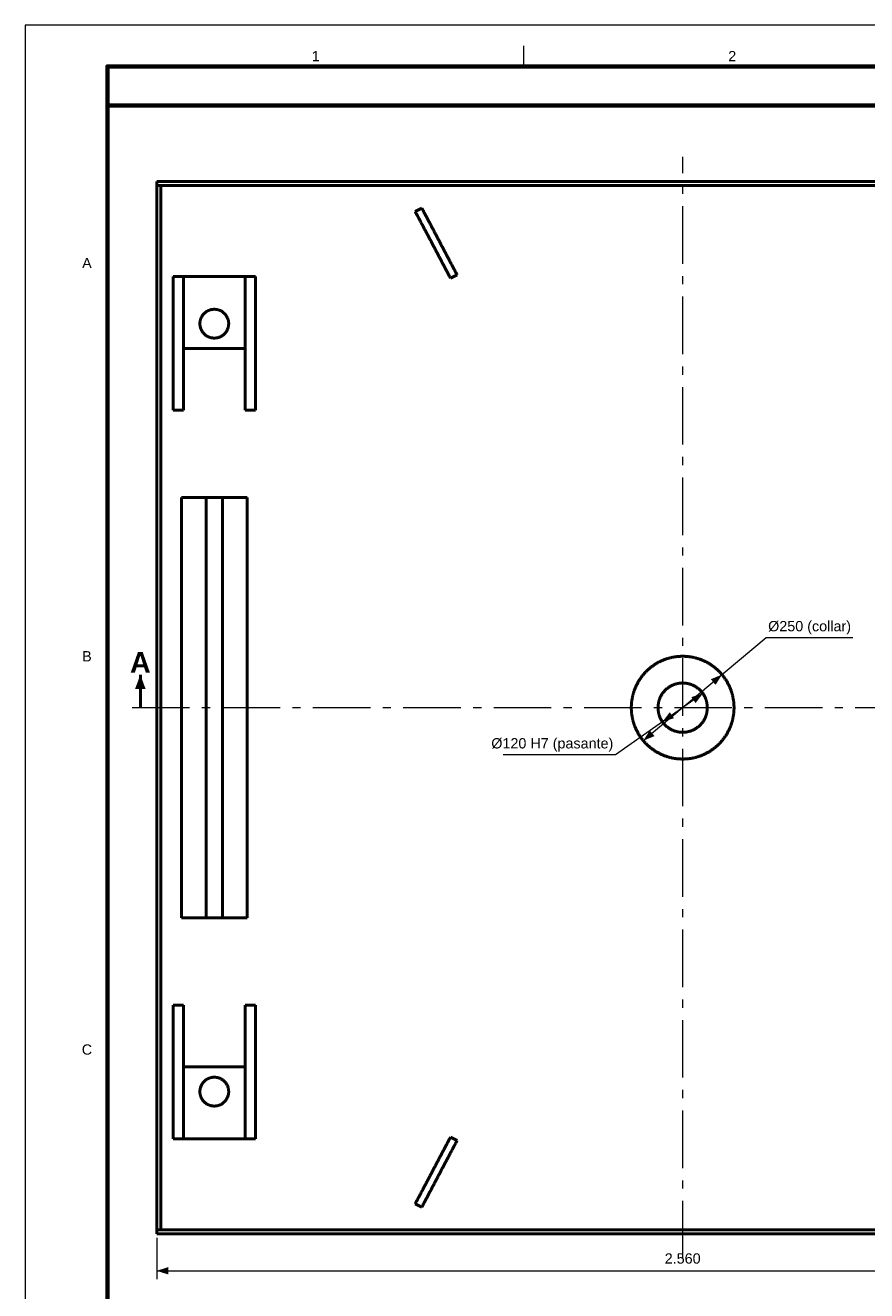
# Model space of a CAD drawing. Header units: millimetres. Extents: x 0 to 841, y 0 to 594.
# Tile 2 of 6: x 0 to 205, y 286 to 594. Entities that reach past the tile are written whole.
import ezdxf
from ezdxf.enums import TextEntityAlignment as Align

# ---------------------------------------------------------------- set-up
doc = ezdxf.new("R2010")
doc.units = ezdxf.units.MM
doc.linetypes.add('EJE', pattern=[22, 14, -3, 2, -3])
for name, color, linetype, lineweight in [('COTA', 7, 'CONTINUOUS', 18), ('EJE', 7, 'EJE', 18), ('FINA', 7, 'CONTINUOUS', 18), ('MARCO', 7, 'CONTINUOUS', 70), ('TXT', 7, 'CONTINUOUS', 25), ('VIS', 7, 'CONTINUOUS', 50)]:
    doc.layers.add(name, color=color, linetype=linetype, lineweight=lineweight)
doc.styles.add('STD', font='LiberationSans-Regular.ttf')
doc.styles.add('STDB', font='LiberationSans-Bold.ttf')

msp = doc.modelspace()

# ---------------------------------------------------------------- linework, layer by layer
at = {"layer": 'COTA'}
for p, q in [((150.42, 419.97), (180.3, 445.03)), ((180.3, 445.03), (201.45, 445.03)), ((164.91, 431.44), (143.62, 416.53)), ((143.62, 416.53), (116.27, 416.53)), ((32, 299), (32, 289)), ((32, 291), (288, 291))]:
    msp.add_line(p, q, dxfattribs=at)
for points in [[(28, 436), (26.7, 432.5), (29.3, 432.5)], [(169.58, 436.03), (166.85, 434.92), (168.01, 433.55)], [(164.91, 431.44), (162.11, 430.57), (163.14, 429.1)], [(155.09, 424.56), (157.89, 425.43), (156.86, 426.9)], [(150.42, 419.97), (153.15, 421.08), (151.99, 422.45)], [(32, 291), (34.8, 290.1), (34.8, 291.9)]]:
    msp.add_solid(points, dxfattribs=at)
at = {"layer": 'EJE'}
for p, q in [((160, 294), (160, 562)), ((26, 428), (294, 428))]:
    msp.add_line(p, q, dxfattribs=at)
at = {"layer": 'FINA'}
msp.add_line((121.38, 584), (121.38, 589), dxfattribs=at)
msp.add_lwpolyline([(0, 0), (841, 0), (841, 594), (0, 594)], close=True, dxfattribs=at)
at = {"layer": 'MARCO'}
for points in [[(20, 10), (831, 10), (831, 584), (20, 584)], [(20, 574.5), (831, 574.5), (831, 584), (20, 584)]]:
    msp.add_lwpolyline(points, close=True, dxfattribs=at)
at = {"layer": 'VIS'}
msp.add_line((28, 428), (28, 436), dxfattribs=at)
for points in [[(32, 555), (32, 556)], [(32, 556), (288, 556)], [(32, 555), (288, 555)], [(32, 301), (32, 555)], [(32, 555), (33, 555)], [(33, 301), (33, 555)], [(94.89, 548.7), (96.48, 549.55)], [(94.89, 548.7), (94.95, 548.6), (95, 548.49), (95.06, 548.38), (95.12, 548.28), (95.17, 548.17), (95.23, 548.07), (95.29, 547.96), (95.34, 547.85), (95.4, 547.75), (95.45, 547.64), (95.51, 547.54), (95.57, 547.43), (95.62, 547.32), (95.68, 547.22), (95.74, 547.11), (95.79, 547), (95.85, 546.9), (95.91, 546.79), (95.96, 546.69), (96.02, 546.58), (96.07, 546.47), (96.13, 546.37), (96.19, 546.26), (96.24, 546.15), (96.3, 546.05), (96.36, 545.94), (96.41, 545.84), (96.47, 545.73), (96.53, 545.62), (96.58, 545.52), (96.64, 545.41), (96.7, 545.3), (96.75, 545.2), (96.81, 545.09), (96.86, 544.99), (96.92, 544.88), (96.98, 544.77), (97.03, 544.67), (97.09, 544.56), (97.15, 544.45), (97.2, 544.35), (97.26, 544.24), (97.32, 544.14), (97.37, 544.03), (97.43, 543.92), (97.48, 543.82), (97.54, 543.71), (97.6, 543.61), (97.65, 543.5), (97.71, 543.39), (97.77, 543.29), (97.82, 543.18), (97.88, 543.07), (97.94, 542.97), (97.99, 542.86), (98.05, 542.76), (98.11, 542.65), (98.16, 542.54), (98.22, 542.44), (98.27, 542.33), (98.33, 542.22), (98.39, 542.12), (98.44, 542.01), (98.5, 541.91), (98.56, 541.8), (98.61, 541.69), (98.67, 541.59), (98.73, 541.48), (98.78, 541.37), (98.84, 541.27), (98.89, 541.16), (98.95, 541.06), (99.01, 540.95), (99.06, 540.84), (99.12, 540.74), (99.18, 540.63), (99.23, 540.52), (99.29, 540.42), (99.35, 540.31), (99.4, 540.21), (99.46, 540.1), (99.52, 539.99), (99.57, 539.89), (99.63, 539.78), (99.68, 539.68), (99.74, 539.57), (99.8, 539.46), (99.85, 539.36), (99.91, 539.25), (99.97, 539.14), (100.02, 539.04), (100.08, 538.93), (100.14, 538.83), (100.19, 538.72), (100.25, 538.61), (100.3, 538.51), (100.36, 538.4), (100.42, 538.29), (100.47, 538.19), (100.53, 538.08), (100.59, 537.98), (100.64, 537.87), (100.7, 537.76), (100.76, 537.66), (100.81, 537.55), (100.87, 537.44), (100.93, 537.34), (100.98, 537.23), (101.04, 537.13), (101.09, 537.02), (101.15, 536.91), (101.21, 536.81), (101.26, 536.7), (101.32, 536.59), (101.38, 536.49), (101.43, 536.38), (101.49, 536.28), (101.55, 536.17), (101.6, 536.06), (101.66, 535.96), (101.71, 535.85), (101.77, 535.75), (101.83, 535.64), (101.88, 535.53), (101.94, 535.43), (102, 535.32), (102.05, 535.21), (102.11, 535.11), (102.17, 535), (102.22, 534.9), (102.28, 534.79), (102.34, 534.68), (102.39, 534.58), (102.45, 534.47), (102.5, 534.36), (102.56, 534.26), (102.62, 534.15), (102.67, 534.05), (102.73, 533.94), (102.79, 533.83), (102.84, 533.73), (102.9, 533.62), (102.96, 533.51), (103.01, 533.41), (103.07, 533.3), (103.12, 533.2), (103.18, 533.09), (103.24, 532.98), (103.29, 532.88), (103.35, 532.77), (103.41, 532.66), (103.46, 532.56), (103.52, 532.45)], [(96.48, 549.55), (96.54, 549.44), (96.59, 549.34), (96.65, 549.23), (96.71, 549.12), (96.76, 549.02), (96.82, 548.91), (96.88, 548.8), (96.93, 548.7), (96.99, 548.59), (97.04, 548.49), (97.1, 548.38), (97.16, 548.27), (97.21, 548.17), (97.27, 548.06), (97.33, 547.95), (97.38, 547.85), (97.44, 547.74), (97.5, 547.64), (97.55, 547.53), (97.61, 547.42), (97.66, 547.32), (97.72, 547.21), (97.78, 547.1), (97.83, 547), (97.89, 546.89), (97.95, 546.79), (98, 546.68), (98.06, 546.57), (98.12, 546.47), (98.17, 546.36), (98.23, 546.25), (98.29, 546.15), (98.34, 546.04), (98.4, 545.94), (98.45, 545.83), (98.51, 545.72), (98.57, 545.62), (98.62, 545.51), (98.68, 545.41), (98.74, 545.3), (98.79, 545.19), (98.85, 545.09), (98.91, 544.98), (98.96, 544.87), (99.02, 544.77), (99.07, 544.66), (99.13, 544.56), (99.19, 544.45), (99.24, 544.34), (99.3, 544.24), (99.36, 544.13), (99.41, 544.02), (99.47, 543.92), (99.53, 543.81), (99.58, 543.71), (99.64, 543.6), (99.7, 543.49), (99.75, 543.39), (99.81, 543.28), (99.86, 543.17), (99.92, 543.07), (99.98, 542.96), (100.03, 542.86), (100.09, 542.75), (100.15, 542.64), (100.2, 542.54), (100.26, 542.43), (100.32, 542.32), (100.37, 542.22), (100.43, 542.11), (100.48, 542.01), (100.54, 541.9), (100.6, 541.79), (100.65, 541.69), (100.71, 541.58), (100.77, 541.48), (100.82, 541.37), (100.88, 541.26), (100.94, 541.16), (100.99, 541.05), (101.05, 540.94), (101.11, 540.84), (101.16, 540.73), (101.22, 540.63), (101.27, 540.52), (101.33, 540.41), (101.39, 540.31), (101.44, 540.2), (101.5, 540.09), (101.56, 539.99), (101.61, 539.88), (101.67, 539.78), (101.73, 539.67), (101.78, 539.56), (101.84, 539.46), (101.89, 539.35), (101.95, 539.24), (102.01, 539.14), (102.06, 539.03), (102.12, 538.93), (102.18, 538.82), (102.23, 538.71), (102.29, 538.61), (102.35, 538.5), (102.4, 538.39), (102.46, 538.29), (102.52, 538.18), (102.57, 538.08), (102.63, 537.97), (102.68, 537.86), (102.74, 537.76), (102.8, 537.65), (102.85, 537.55), (102.91, 537.44), (102.97, 537.33), (103.02, 537.23), (103.08, 537.12), (103.14, 537.01), (103.19, 536.91), (103.25, 536.8), (103.3, 536.7), (103.36, 536.59), (103.42, 536.48), (103.47, 536.38), (103.53, 536.27), (103.59, 536.16), (103.64, 536.06), (103.7, 535.95), (103.76, 535.85), (103.81, 535.74), (103.87, 535.63), (103.93, 535.53), (103.98, 535.42), (104.04, 535.31), (104.09, 535.21), (104.15, 535.1), (104.21, 535), (104.26, 534.89), (104.32, 534.78), (104.38, 534.68), (104.43, 534.57), (104.49, 534.46), (104.55, 534.36), (104.6, 534.25), (104.66, 534.15), (104.71, 534.04), (104.77, 533.93), (104.83, 533.83), (104.88, 533.72), (104.94, 533.62), (105, 533.51), (105.05, 533.4), (105.11, 533.3)], [(36, 532.91), (38.5, 532.91)], [(36, 532.91), (36, 500.41)], [(38.5, 532.91), (38.5, 500.41)], [(38.5, 532.91), (53.5, 532.91)], [(38.5, 532.91), (38.5, 515.41)], [(53.5, 532.91), (56, 532.91)], [(53.5, 532.91), (53.5, 500.41)], [(53.5, 532.91), (53.5, 515.41)], [(56, 532.91), (56, 500.41)], [(105.11, 533.3), (103.52, 532.45)], [(46, 517.91), (45.88, 517.91), (45.76, 517.92), (45.64, 517.93), (45.52, 517.95), (45.4, 517.96), (45.28, 517.99), (45.17, 518.01), (45.05, 518.04), (44.94, 518.08), (44.82, 518.12), (44.71, 518.16), (44.6, 518.21), (44.49, 518.26), (44.38, 518.31), (44.28, 518.37), (44.17, 518.43), (44.07, 518.49), (43.97, 518.56), (43.88, 518.63), (43.78, 518.71), (43.69, 518.78), (43.6, 518.86), (43.51, 518.95), (43.43, 519.04), (43.35, 519.12), (43.27, 519.22), (43.2, 519.31), (43.13, 519.41), (43.06, 519.51), (43, 519.61), (42.94, 519.71), (42.88, 519.82), (42.83, 519.93), (42.78, 520.04), (42.74, 520.15), (42.69, 520.26), (42.66, 520.38), (42.62, 520.49), (42.59, 520.61), (42.57, 520.73), (42.55, 520.84), (42.53, 520.96), (42.52, 521.08), (42.51, 521.2), (42.5, 521.32), (42.5, 521.44), (42.5, 521.56), (42.51, 521.68), (42.52, 521.8), (42.54, 521.92), (42.56, 522.04), (42.58, 522.16), (42.61, 522.27), (42.64, 522.39), (42.68, 522.51), (42.71, 522.62), (42.76, 522.73), (42.81, 522.84), (42.86, 522.95), (42.91, 523.06), (42.97, 523.16), (43.03, 523.27), (43.1, 523.37), (43.16, 523.47), (43.24, 523.56), (43.31, 523.65), (43.39, 523.75), (43.47, 523.83), (43.56, 523.92), (43.64, 524), (43.73, 524.08), (43.83, 524.16), (43.92, 524.23), (44.02, 524.3), (44.12, 524.37), (44.22, 524.43), (44.33, 524.49), (44.44, 524.54), (44.54, 524.6), (44.65, 524.64), (44.77, 524.69), (44.88, 524.73), (44.99, 524.76), (45.11, 524.8), (45.23, 524.83), (45.34, 524.85), (45.46, 524.87), (45.58, 524.89), (45.7, 524.9), (45.82, 524.91), (45.94, 524.91), (46.06, 524.91), (46.18, 524.91), (46.3, 524.9), (46.42, 524.89), (46.54, 524.87), (46.66, 524.85), (46.77, 524.83), (46.89, 524.8), (47.01, 524.76), (47.12, 524.73), (47.23, 524.69), (47.35, 524.64), (47.46, 524.6), (47.56, 524.54), (47.67, 524.49), (47.78, 524.43), (47.88, 524.37), (47.98, 524.3), (48.08, 524.23), (48.17, 524.16), (48.27, 524.08), (48.36, 524), (48.44, 523.92), (48.53, 523.83), (48.61, 523.75), (48.69, 523.65), (48.76, 523.56), (48.84, 523.47), (48.9, 523.37), (48.97, 523.27), (49.03, 523.16), (49.09, 523.06), (49.14, 522.95), (49.19, 522.84), (49.24, 522.73), (49.29, 522.62), (49.32, 522.51), (49.36, 522.39), (49.39, 522.27), (49.42, 522.16), (49.44, 522.04), (49.46, 521.92), (49.48, 521.8), (49.49, 521.68), (49.5, 521.56), (49.5, 521.44), (49.5, 521.32), (49.49, 521.2), (49.48, 521.08), (49.47, 520.96), (49.45, 520.84), (49.43, 520.73), (49.41, 520.61), (49.38, 520.49), (49.34, 520.38), (49.31, 520.26), (49.26, 520.15), (49.22, 520.04), (49.17, 519.93), (49.12, 519.82), (49.06, 519.71), (49, 519.61), (48.94, 519.51), (48.87, 519.41), (48.8, 519.31), (48.73, 519.22), (48.65, 519.12), (48.57, 519.04), (48.49, 518.95), (48.4, 518.86), (48.31, 518.78), (48.22, 518.71), (48.12, 518.63), (48.03, 518.56), (47.93, 518.49), (47.83, 518.43), (47.72, 518.37), (47.62, 518.31), (47.51, 518.26), (47.4, 518.21), (47.29, 518.16), (47.18, 518.12), (47.06, 518.08), (46.95, 518.04), (46.83, 518.01), (46.72, 517.99), (46.6, 517.96), (46.48, 517.95), (46.36, 517.93), (46.24, 517.92), (46.12, 517.91), (46, 517.91)], [(38.5, 515.41), (53.5, 515.41)], [(36, 500.41), (38.5, 500.41)], [(53.5, 500.41), (56, 500.41)], [(38, 376.84), (38, 479.16)], [(38, 479.16), (44, 479.16)], [(44, 376.84), (44, 479.16)], [(44, 479.16), (48, 479.16)], [(48, 479.16), (54, 479.16)], [(48, 376.84), (48, 479.16)], [(54, 376.84), (54, 479.16)], [(172.5, 428), (172.5, 428.16), (172.5, 428.31), (172.49, 428.47), (172.48, 428.63), (172.48, 428.78), (172.46, 428.94), (172.45, 429.1), (172.44, 429.25), (172.42, 429.41), (172.4, 429.57), (172.38, 429.72), (172.36, 429.88), (172.33, 430.03), (172.31, 430.19), (172.28, 430.34), (172.25, 430.5), (172.22, 430.65), (172.18, 430.8), (172.15, 430.96), (172.11, 431.11), (172.07, 431.26), (172.03, 431.41), (171.98, 431.56), (171.94, 431.71), (171.89, 431.86), (171.84, 432.01), (171.79, 432.16), (171.73, 432.31), (171.68, 432.46), (171.62, 432.6), (171.56, 432.75), (171.5, 432.89), (171.44, 433.04), (171.38, 433.18), (171.31, 433.32), (171.24, 433.46), (171.17, 433.6), (171.1, 433.74), (171.03, 433.88), (170.95, 434.02), (170.88, 434.16), (170.8, 434.3), (170.72, 434.43), (170.64, 434.56), (170.55, 434.7), (170.47, 434.83), (170.38, 434.96), (170.29, 435.09), (170.2, 435.22), (170.11, 435.35), (170.02, 435.47), (169.92, 435.6), (169.83, 435.72), (169.73, 435.85), (169.63, 435.97), (169.53, 436.09), (169.43, 436.21), (169.32, 436.33), (169.22, 436.44), (169.11, 436.56), (169, 436.67), (168.89, 436.78), (168.78, 436.89), (168.67, 437), (168.56, 437.11), (168.44, 437.22), (168.33, 437.32), (168.21, 437.43), (168.09, 437.53), (167.97, 437.63), (167.85, 437.73), (167.72, 437.83), (167.6, 437.92), (167.47, 438.02), (167.35, 438.11), (167.22, 438.2), (167.09, 438.29), (166.96, 438.38), (166.83, 438.47), (166.7, 438.55), (166.56, 438.64), (166.43, 438.72), (166.3, 438.8), (166.16, 438.88), (166.02, 438.95), (165.88, 439.03), (165.74, 439.1), (165.6, 439.17), (165.46, 439.24), (165.32, 439.31), (165.18, 439.38), (165.04, 439.44), (164.89, 439.5), (164.75, 439.56), (164.6, 439.62), (164.46, 439.68), (164.31, 439.73), (164.16, 439.79), (164.01, 439.84), (163.86, 439.89), (163.71, 439.94), (163.56, 439.98), (163.41, 440.03), (163.26, 440.07), (163.11, 440.11), (162.96, 440.15), (162.8, 440.18), (162.65, 440.22), (162.5, 440.25), (162.34, 440.28), (162.19, 440.31), (162.03, 440.33), (161.88, 440.36), (161.72, 440.38), (161.57, 440.4), (161.41, 440.42), (161.25, 440.44), (161.1, 440.45), (160.94, 440.46), (160.78, 440.48), (160.63, 440.48), (160.47, 440.49), (160.31, 440.5), (160.16, 440.5), (160, 440.5), (159.84, 440.5), (159.69, 440.5), (159.53, 440.49), (159.37, 440.48), (159.22, 440.48), (159.06, 440.46), (158.9, 440.45), (158.75, 440.44), (158.59, 440.42), (158.43, 440.4), (158.28, 440.38), (158.12, 440.36), (157.97, 440.33), (157.81, 440.31), (157.66, 440.28), (157.5, 440.25), (157.35, 440.22), (157.2, 440.18), (157.04, 440.15), (156.89, 440.11), (156.74, 440.07), (156.59, 440.03), (156.44, 439.98), (156.29, 439.94), (156.14, 439.89), (155.99, 439.84), (155.84, 439.79), (155.69, 439.73), (155.54, 439.68), (155.4, 439.62), (155.25, 439.56), (155.11, 439.5), (154.96, 439.44), (154.82, 439.38), (154.68, 439.31), (154.54, 439.24), (154.4, 439.17), (154.26, 439.1), (154.12, 439.03), (153.98, 438.95), (153.84, 438.88), (153.7, 438.8), (153.57, 438.72), (153.44, 438.64), (153.3, 438.55), (153.17, 438.47), (153.04, 438.38), (152.91, 438.29), (152.78, 438.2), (152.65, 438.11), (152.53, 438.02), (152.4, 437.92), (152.28, 437.83), (152.15, 437.73), (152.03, 437.63), (151.91, 437.53), (151.79, 437.43), (151.67, 437.32), (151.56, 437.22), (151.44, 437.11), (151.33, 437), (151.22, 436.89), (151.11, 436.78), (151, 436.67), (150.89, 436.56), (150.78, 436.44), (150.68, 436.33), (150.57, 436.21), (150.47, 436.09), (150.37, 435.97), (150.27, 435.85), (150.17, 435.72), (150.08, 435.6), (149.98, 435.47), (149.89, 435.35), (149.8, 435.22), (149.71, 435.09), (149.62, 434.96), (149.53, 434.83), (149.45, 434.7), (149.36, 434.56), (149.28, 434.43), (149.2, 434.3), (149.12, 434.16), (149.05, 434.02), (148.97, 433.88), (148.9, 433.74), (148.83, 433.6), (148.76, 433.46), (148.69, 433.32), (148.62, 433.18), (148.56, 433.04), (148.5, 432.89), (148.44, 432.75), (148.38, 432.6), (148.32, 432.46), (148.27, 432.31), (148.21, 432.16), (148.16, 432.01), (148.11, 431.86), (148.06, 431.71), (148.02, 431.56), (147.97, 431.41), (147.93, 431.26), (147.89, 431.11), (147.85, 430.96), (147.82, 430.8), (147.78, 430.65), (147.75, 430.5), (147.72, 430.34), (147.69, 430.19), (147.67, 430.03), (147.64, 429.88), (147.62, 429.72), (147.6, 429.57), (147.58, 429.41), (147.56, 429.25), (147.55, 429.1), (147.54, 428.94), (147.52, 428.78), (147.52, 428.63), (147.51, 428.47), (147.5, 428.31), (147.5, 428.16), (147.5, 428), (147.5, 427.84), (147.5, 427.69), (147.51, 427.53), (147.52, 427.37), (147.52, 427.22), (147.54, 427.06), (147.55, 426.9), (147.56, 426.75), (147.58, 426.59), (147.6, 426.43), (147.62, 426.28), (147.64, 426.12), (147.67, 425.97), (147.69, 425.81), (147.72, 425.66), (147.75, 425.5), (147.78, 425.35), (147.82, 425.2), (147.85, 425.04), (147.89, 424.89), (147.93, 424.74), (147.97, 424.59), (148.02, 424.44), (148.06, 424.29), (148.11, 424.14), (148.16, 423.99), (148.21, 423.84), (148.27, 423.69), (148.32, 423.54), (148.38, 423.4), (148.44, 423.25), (148.5, 423.11), (148.56, 422.96), (148.62, 422.82), (148.69, 422.68), (148.76, 422.54), (148.83, 422.4), (148.9, 422.26), (148.97, 422.12), (149.05, 421.98), (149.12, 421.84), (149.2, 421.7), (149.28, 421.57), (149.36, 421.44), (149.45, 421.3), (149.53, 421.17), (149.62, 421.04), (149.71, 420.91), (149.8, 420.78), (149.89, 420.65), (149.98, 420.53), (150.08, 420.4), (150.17, 420.28), (150.27, 420.15), (150.37, 420.03), (150.47, 419.91), (150.57, 419.79), (150.68, 419.67), (150.78, 419.56), (150.89, 419.44), (151, 419.33), (151.11, 419.22), (151.22, 419.11), (151.33, 419), (151.44, 418.89), (151.56, 418.78), (151.67, 418.68), (151.79, 418.57), (151.91, 418.47), (152.03, 418.37), (152.15, 418.27), (152.28, 418.17), (152.4, 418.08), (152.53, 417.98), (152.65, 417.89), (152.78, 417.8), (152.91, 417.71), (153.04, 417.62), (153.17, 417.53), (153.3, 417.45), (153.44, 417.36), (153.57, 417.28), (153.7, 417.2), (153.84, 417.12), (153.98, 417.05), (154.12, 416.97), (154.26, 416.9), (154.4, 416.83), (154.54, 416.76), (154.68, 416.69), (154.82, 416.62), (154.96, 416.56), (155.11, 416.5), (155.25, 416.44), (155.4, 416.38), (155.54, 416.32), (155.69, 416.27), (155.84, 416.21), (155.99, 416.16), (156.14, 416.11), (156.29, 416.06), (156.44, 416.02), (156.59, 415.97), (156.74, 415.93), (156.89, 415.89), (157.04, 415.85), (157.2, 415.82), (157.35, 415.78), (157.5, 415.75), (157.66, 415.72), (157.81, 415.69), (157.97, 415.67), (158.12, 415.64), (158.28, 415.62), (158.43, 415.6), (158.59, 415.58), (158.75, 415.56), (158.9, 415.55), (159.06, 415.54), (159.22, 415.52), (159.37, 415.52), (159.53, 415.51), (159.69, 415.5), (159.84, 415.5), (160, 415.5), (160.16, 415.5), (160.31, 415.5), (160.47, 415.51), (160.63, 415.52), (160.78, 415.52), (160.94, 415.54), (161.1, 415.55), (161.25, 415.56), (161.41, 415.58), (161.57, 415.6), (161.72, 415.62), (161.88, 415.64), (162.03, 415.67), (162.19, 415.69), (162.34, 415.72), (162.5, 415.75), (162.65, 415.78), (162.8, 415.82), (162.96, 415.85), (163.11, 415.89), (163.26, 415.93), (163.41, 415.97), (163.56, 416.02), (163.71, 416.06), (163.86, 416.11), (164.01, 416.16), (164.16, 416.21), (164.31, 416.27), (164.46, 416.32), (164.6, 416.38), (164.75, 416.44), (164.89, 416.5), (165.04, 416.56), (165.18, 416.62), (165.32, 416.69), (165.46, 416.76), (165.6, 416.83), (165.74, 416.9), (165.88, 416.97), (166.02, 417.05), (166.16, 417.12), (166.3, 417.2), (166.43, 417.28), (166.56, 417.36), (166.7, 417.45), (166.83, 417.53), (166.96, 417.62), (167.09, 417.71), (167.22, 417.8), (167.35, 417.89), (167.47, 417.98), (167.6, 418.08), (167.72, 418.17), (167.85, 418.27), (167.97, 418.37), (168.09, 418.47), (168.21, 418.57), (168.33, 418.68), (168.44, 418.78), (168.56, 418.89), (168.67, 419), (168.78, 419.11), (168.89, 419.22), (169, 419.33), (169.11, 419.44), (169.22, 419.56), (169.32, 419.67), (169.43, 419.79), (169.53, 419.91), (169.63, 420.03), (169.73, 420.15), (169.83, 420.28), (169.92, 420.4), (170.02, 420.53), (170.11, 420.65), (170.2, 420.78), (170.29, 420.91), (170.38, 421.04), (170.47, 421.17), (170.55, 421.3), (170.64, 421.44), (170.72, 421.57), (170.8, 421.7), (170.88, 421.84), (170.95, 421.98), (171.03, 422.12), (171.1, 422.26), (171.17, 422.4), (171.24, 422.54), (171.31, 422.68), (171.38, 422.82), (171.44, 422.96), (171.5, 423.11), (171.56, 423.25), (171.62, 423.4), (171.68, 423.54), (171.73, 423.69), (171.79, 423.84), (171.84, 423.99), (171.89, 424.14), (171.94, 424.29), (171.98, 424.44), (172.03, 424.59), (172.07, 424.74), (172.11, 424.89), (172.15, 425.04), (172.18, 425.2), (172.22, 425.35), (172.25, 425.5), (172.28, 425.66), (172.31, 425.81), (172.33, 425.97), (172.36, 426.12), (172.38, 426.28), (172.4, 426.43), (172.42, 426.59), (172.44, 426.75), (172.45, 426.9), (172.46, 427.06), (172.48, 427.22), (172.48, 427.37), (172.49, 427.53), (172.5, 427.69), (172.5, 427.84), (172.5, 428)], [(166, 428), (166, 427.88), (166, 427.76), (165.99, 427.64), (165.98, 427.52), (165.97, 427.4), (165.96, 427.28), (165.94, 427.16), (165.92, 427.04), (165.9, 426.93), (165.88, 426.81), (165.86, 426.69), (165.83, 426.57), (165.8, 426.46), (165.77, 426.34), (165.73, 426.23), (165.7, 426.11), (165.66, 426), (165.61, 425.89), (165.57, 425.77), (165.53, 425.66), (165.48, 425.55), (165.43, 425.44), (165.38, 425.34), (165.32, 425.23), (165.26, 425.12), (165.21, 425.02), (165.15, 424.91), (165.08, 424.81), (165.02, 424.71), (164.95, 424.61), (164.88, 424.51), (164.81, 424.42), (164.74, 424.32), (164.66, 424.23), (164.59, 424.13), (164.51, 424.04), (164.43, 423.95), (164.35, 423.86), (164.26, 423.78), (164.18, 423.69), (164.09, 423.61), (164, 423.53), (163.91, 423.45), (163.82, 423.37), (163.73, 423.3), (163.63, 423.22), (163.54, 423.15), (163.44, 423.08), (163.34, 423.02), (163.24, 422.95), (163.14, 422.89), (163.03, 422.82), (162.93, 422.76), (162.83, 422.71), (162.72, 422.65), (162.61, 422.6), (162.5, 422.55), (162.39, 422.5), (162.28, 422.45), (162.17, 422.41), (162.06, 422.36), (161.95, 422.32), (161.83, 422.29), (161.72, 422.25), (161.6, 422.22), (161.49, 422.19), (161.37, 422.16), (161.25, 422.13), (161.13, 422.11), (161.02, 422.09), (160.9, 422.07), (160.78, 422.05), (160.66, 422.04), (160.54, 422.02), (160.42, 422.01), (160.3, 422.01), (160.18, 422), (160.06, 422), (159.94, 422), (159.82, 422), (159.7, 422.01), (159.58, 422.01), (159.46, 422.02), (159.34, 422.04), (159.22, 422.05), (159.1, 422.07), (158.98, 422.09), (158.87, 422.11), (158.75, 422.13), (158.63, 422.16), (158.51, 422.19), (158.4, 422.22), (158.28, 422.25), (158.17, 422.29), (158.05, 422.32), (157.94, 422.36), (157.83, 422.41), (157.72, 422.45), (157.61, 422.5), (157.5, 422.55), (157.39, 422.6), (157.28, 422.65), (157.17, 422.71), (157.07, 422.76), (156.97, 422.82), (156.86, 422.89), (156.76, 422.95), (156.66, 423.02), (156.56, 423.08), (156.46, 423.15), (156.37, 423.22), (156.27, 423.3), (156.18, 423.37), (156.09, 423.45), (156, 423.53), (155.91, 423.61), (155.82, 423.69), (155.74, 423.78), (155.65, 423.86), (155.57, 423.95), (155.49, 424.04), (155.41, 424.13), (155.34, 424.23), (155.26, 424.32), (155.19, 424.42), (155.12, 424.51), (155.05, 424.61), (154.98, 424.71), (154.92, 424.81), (154.85, 424.91), (154.79, 425.02), (154.74, 425.12), (154.68, 425.23), (154.62, 425.34), (154.57, 425.44), (154.52, 425.55), (154.47, 425.66), (154.43, 425.77), (154.39, 425.89), (154.34, 426), (154.3, 426.11), (154.27, 426.23), (154.23, 426.34), (154.2, 426.46), (154.17, 426.57), (154.14, 426.69), (154.12, 426.81), (154.1, 426.93), (154.08, 427.04), (154.06, 427.16), (154.04, 427.28), (154.03, 427.4), (154.02, 427.52), (154.01, 427.64), (154, 427.76), (154, 427.88), (154, 428), (154, 428.12), (154, 428.24), (154.01, 428.36), (154.02, 428.48), (154.03, 428.6), (154.04, 428.72), (154.06, 428.84), (154.08, 428.96), (154.1, 429.07), (154.12, 429.19), (154.14, 429.31), (154.17, 429.43), (154.2, 429.54), (154.23, 429.66), (154.27, 429.77), (154.3, 429.89), (154.34, 430), (154.39, 430.11), (154.43, 430.23), (154.47, 430.34), (154.52, 430.45), (154.57, 430.56), (154.62, 430.66), (154.68, 430.77), (154.74, 430.88), (154.79, 430.98), (154.85, 431.09), (154.92, 431.19), (154.98, 431.29), (155.05, 431.39), (155.12, 431.49), (155.19, 431.58), (155.26, 431.68), (155.34, 431.77), (155.41, 431.87), (155.49, 431.96), (155.57, 432.05), (155.65, 432.14), (155.74, 432.22), (155.82, 432.31), (155.91, 432.39), (156, 432.47), (156.09, 432.55), (156.18, 432.63), (156.27, 432.7), (156.37, 432.78), (156.46, 432.85), (156.56, 432.92), (156.66, 432.98), (156.76, 433.05), (156.86, 433.11), (156.97, 433.18), (157.07, 433.24), (157.17, 433.29), (157.28, 433.35), (157.39, 433.4), (157.5, 433.45), (157.61, 433.5), (157.72, 433.55), (157.83, 433.59), (157.94, 433.64), (158.05, 433.68), (158.17, 433.71), (158.28, 433.75), (158.4, 433.78), (158.51, 433.81), (158.63, 433.84), (158.75, 433.87), (158.87, 433.89), (158.98, 433.91), (159.1, 433.93), (159.22, 433.95), (159.34, 433.96), (159.46, 433.98), (159.58, 433.99), (159.7, 433.99), (159.82, 434), (159.94, 434), (160.06, 434), (160.18, 434), (160.3, 433.99), (160.42, 433.99), (160.54, 433.98), (160.66, 433.96), (160.78, 433.95), (160.9, 433.93), (161.02, 433.91), (161.13, 433.89), (161.25, 433.87), (161.37, 433.84), (161.49, 433.81), (161.6, 433.78), (161.72, 433.75), (161.83, 433.71), (161.95, 433.68), (162.06, 433.64), (162.17, 433.59), (162.28, 433.55), (162.39, 433.5), (162.5, 433.45), (162.61, 433.4), (162.72, 433.35), (162.83, 433.29), (162.93, 433.24), (163.03, 433.18), (163.14, 433.11), (163.24, 433.05), (163.34, 432.98), (163.44, 432.92), (163.54, 432.85), (163.63, 432.78), (163.73, 432.7), (163.82, 432.63), (163.91, 432.55), (164, 432.47), (164.09, 432.39), (164.18, 432.31), (164.26, 432.22), (164.35, 432.14), (164.43, 432.05), (164.51, 431.96), (164.59, 431.87), (164.66, 431.77), (164.74, 431.68), (164.81, 431.58), (164.88, 431.49), (164.95, 431.39), (165.02, 431.29), (165.08, 431.19), (165.15, 431.09), (165.21, 430.98), (165.26, 430.88), (165.32, 430.77), (165.38, 430.66), (165.43, 430.56), (165.48, 430.45), (165.53, 430.34), (165.57, 430.23), (165.61, 430.11), (165.66, 430), (165.7, 429.89), (165.73, 429.77), (165.77, 429.66), (165.8, 429.54), (165.83, 429.43), (165.86, 429.31), (165.88, 429.19), (165.9, 429.07), (165.92, 428.96), (165.94, 428.84), (165.96, 428.72), (165.97, 428.6), (165.98, 428.48), (165.99, 428.36), (166, 428.24), (166, 428.12), (166, 428)], [(38, 376.84), (44, 376.84)], [(44, 376.84), (48, 376.84)], [(48, 376.84), (54, 376.84)], [(38.5, 355.59), (36, 355.59)], [(36, 323.09), (36, 355.59)], [(38.5, 323.09), (38.5, 355.59)], [(56, 355.59), (53.5, 355.59)], [(53.5, 323.09), (53.5, 355.59)], [(56, 323.09), (56, 355.59)], [(38.5, 323.09), (38.5, 340.59)], [(53.5, 340.59), (38.5, 340.59)], [(53.5, 323.09), (53.5, 340.59)], [(46, 338.09), (46.12, 338.09), (46.24, 338.08), (46.36, 338.07), (46.48, 338.05), (46.6, 338.04), (46.72, 338.01), (46.83, 337.99), (46.95, 337.96), (47.06, 337.92), (47.18, 337.88), (47.29, 337.84), (47.4, 337.79), (47.51, 337.74), (47.62, 337.69), (47.72, 337.63), (47.83, 337.57), (47.93, 337.51), (48.03, 337.44), (48.12, 337.37), (48.22, 337.29), (48.31, 337.22), (48.4, 337.14), (48.49, 337.05), (48.57, 336.96), (48.65, 336.88), (48.73, 336.78), (48.8, 336.69), (48.87, 336.59), (48.94, 336.49), (49, 336.39), (49.06, 336.29), (49.12, 336.18), (49.17, 336.07), (49.22, 335.96), (49.26, 335.85), (49.31, 335.74), (49.34, 335.62), (49.38, 335.51), (49.41, 335.39), (49.43, 335.27), (49.45, 335.16), (49.47, 335.04), (49.48, 334.92), (49.49, 334.8), (49.5, 334.68), (49.5, 334.56), (49.5, 334.44), (49.49, 334.32), (49.48, 334.2), (49.46, 334.08), (49.44, 333.96), (49.42, 333.84), (49.39, 333.73), (49.36, 333.61), (49.32, 333.49), (49.29, 333.38), (49.24, 333.27), (49.19, 333.16), (49.14, 333.05), (49.09, 332.94), (49.03, 332.84), (48.97, 332.73), (48.9, 332.63), (48.84, 332.53), (48.76, 332.44), (48.69, 332.35), (48.61, 332.25), (48.53, 332.17), (48.44, 332.08), (48.36, 332), (48.27, 331.92), (48.17, 331.84), (48.08, 331.77), (47.98, 331.7), (47.88, 331.63), (47.78, 331.57), (47.67, 331.51), (47.56, 331.46), (47.46, 331.4), (47.35, 331.36), (47.23, 331.31), (47.12, 331.27), (47.01, 331.24), (46.89, 331.2), (46.77, 331.17), (46.66, 331.15), (46.54, 331.13), (46.42, 331.11), (46.3, 331.1), (46.18, 331.09), (46.06, 331.09), (45.94, 331.09), (45.82, 331.09), (45.7, 331.1), (45.58, 331.11), (45.46, 331.13), (45.34, 331.15), (45.23, 331.17), (45.11, 331.2), (44.99, 331.24), (44.88, 331.27), (44.77, 331.31), (44.65, 331.36), (44.54, 331.4), (44.44, 331.46), (44.33, 331.51), (44.22, 331.57), (44.12, 331.63), (44.02, 331.7), (43.92, 331.77), (43.83, 331.84), (43.73, 331.92), (43.64, 332), (43.56, 332.08), (43.47, 332.17), (43.39, 332.25), (43.31, 332.35), (43.24, 332.44), (43.16, 332.53), (43.1, 332.63), (43.03, 332.73), (42.97, 332.84), (42.91, 332.94), (42.86, 333.05), (42.81, 333.16), (42.76, 333.27), (42.71, 333.38), (42.68, 333.49), (42.64, 333.61), (42.61, 333.73), (42.58, 333.84), (42.56, 333.96), (42.54, 334.08), (42.52, 334.2), (42.51, 334.32), (42.5, 334.44), (42.5, 334.56), (42.5, 334.68), (42.51, 334.8), (42.52, 334.92), (42.53, 335.04), (42.55, 335.16), (42.57, 335.27), (42.59, 335.39), (42.62, 335.51), (42.66, 335.62), (42.69, 335.74), (42.74, 335.85), (42.78, 335.96), (42.83, 336.07), (42.88, 336.18), (42.94, 336.29), (43, 336.39), (43.06, 336.49), (43.13, 336.59), (43.2, 336.69), (43.27, 336.78), (43.35, 336.88), (43.43, 336.96), (43.51, 337.05), (43.6, 337.14), (43.69, 337.22), (43.78, 337.29), (43.88, 337.37), (43.97, 337.44), (44.07, 337.51), (44.17, 337.57), (44.28, 337.63), (44.38, 337.69), (44.49, 337.74), (44.6, 337.79), (44.71, 337.84), (44.82, 337.88), (44.94, 337.92), (45.05, 337.96), (45.17, 337.99), (45.28, 338.01), (45.4, 338.04), (45.52, 338.05), (45.64, 338.07), (45.76, 338.08), (45.88, 338.09), (46, 338.09)], [(94.89, 307.3), (94.95, 307.4), (95, 307.51), (95.06, 307.62), (95.12, 307.72), (95.17, 307.83), (95.23, 307.93), (95.29, 308.04), (95.34, 308.15), (95.4, 308.25), (95.45, 308.36), (95.51, 308.46), (95.57, 308.57), (95.62, 308.68), (95.68, 308.78), (95.74, 308.89), (95.79, 309), (95.85, 309.1), (95.91, 309.21), (95.96, 309.31), (96.02, 309.42), (96.07, 309.53), (96.13, 309.63), (96.19, 309.74), (96.24, 309.85), (96.3, 309.95), (96.36, 310.06), (96.41, 310.16), (96.47, 310.27), (96.53, 310.38), (96.58, 310.48), (96.64, 310.59), (96.7, 310.7), (96.75, 310.8), (96.81, 310.91), (96.86, 311.01), (96.92, 311.12), (96.98, 311.23), (97.03, 311.33), (97.09, 311.44), (97.15, 311.55), (97.2, 311.65), (97.26, 311.76), (97.32, 311.86), (97.37, 311.97), (97.43, 312.08), (97.48, 312.18), (97.54, 312.29), (97.6, 312.39), (97.65, 312.5), (97.71, 312.61), (97.77, 312.71), (97.82, 312.82), (97.88, 312.93), (97.94, 313.03), (97.99, 313.14), (98.05, 313.24), (98.11, 313.35), (98.16, 313.46), (98.22, 313.56), (98.27, 313.67), (98.33, 313.78), (98.39, 313.88), (98.44, 313.99), (98.5, 314.09), (98.56, 314.2), (98.61, 314.31), (98.67, 314.41), (98.73, 314.52), (98.78, 314.63), (98.84, 314.73), (98.89, 314.84), (98.95, 314.94), (99.01, 315.05), (99.06, 315.16), (99.12, 315.26), (99.18, 315.37), (99.23, 315.48), (99.29, 315.58), (99.35, 315.69), (99.4, 315.79), (99.46, 315.9), (99.52, 316.01), (99.57, 316.11), (99.63, 316.22), (99.68, 316.32), (99.74, 316.43), (99.8, 316.54), (99.85, 316.64), (99.91, 316.75), (99.97, 316.86), (100.02, 316.96), (100.08, 317.07), (100.14, 317.17), (100.19, 317.28), (100.25, 317.39), (100.3, 317.49), (100.36, 317.6), (100.42, 317.71), (100.47, 317.81), (100.53, 317.92), (100.59, 318.02), (100.64, 318.13), (100.7, 318.24), (100.76, 318.34), (100.81, 318.45), (100.87, 318.56), (100.93, 318.66), (100.98, 318.77), (101.04, 318.87), (101.09, 318.98), (101.15, 319.09), (101.21, 319.19), (101.26, 319.3), (101.32, 319.41), (101.38, 319.51), (101.43, 319.62), (101.49, 319.72), (101.55, 319.83), (101.6, 319.94), (101.66, 320.04), (101.71, 320.15), (101.77, 320.25), (101.83, 320.36), (101.88, 320.47), (101.94, 320.57), (102, 320.68), (102.05, 320.79), (102.11, 320.89), (102.17, 321), (102.22, 321.1), (102.28, 321.21), (102.34, 321.32), (102.39, 321.42), (102.45, 321.53), (102.5, 321.64), (102.56, 321.74), (102.62, 321.85), (102.67, 321.95), (102.73, 322.06), (102.79, 322.17), (102.84, 322.27), (102.9, 322.38), (102.96, 322.49), (103.01, 322.59), (103.07, 322.7), (103.12, 322.8), (103.18, 322.91), (103.24, 323.02), (103.29, 323.12), (103.35, 323.23), (103.41, 323.34), (103.46, 323.44), (103.52, 323.55)], [(103.52, 323.55), (105.11, 322.7)], [(38.5, 323.09), (36, 323.09)], [(53.5, 323.09), (38.5, 323.09)], [(56, 323.09), (53.5, 323.09)], [(96.48, 306.45), (96.54, 306.56), (96.59, 306.66), (96.65, 306.77), (96.71, 306.88), (96.76, 306.98), (96.82, 307.09), (96.88, 307.2), (96.93, 307.3), (96.99, 307.41), (97.04, 307.51), (97.1, 307.62), (97.16, 307.73), (97.21, 307.83), (97.27, 307.94), (97.33, 308.05), (97.38, 308.15), (97.44, 308.26), (97.5, 308.36), (97.55, 308.47), (97.61, 308.58), (97.66, 308.68), (97.72, 308.79), (97.78, 308.9), (97.83, 309), (97.89, 309.11), (97.95, 309.21), (98, 309.32), (98.06, 309.43), (98.12, 309.53), (98.17, 309.64), (98.23, 309.75), (98.29, 309.85), (98.34, 309.96), (98.4, 310.06), (98.45, 310.17), (98.51, 310.28), (98.57, 310.38), (98.62, 310.49), (98.68, 310.59), (98.74, 310.7), (98.79, 310.81), (98.85, 310.91), (98.91, 311.02), (98.96, 311.13), (99.02, 311.23), (99.07, 311.34), (99.13, 311.44), (99.19, 311.55), (99.24, 311.66), (99.3, 311.76), (99.36, 311.87), (99.41, 311.98), (99.47, 312.08), (99.53, 312.19), (99.58, 312.29), (99.64, 312.4), (99.7, 312.51), (99.75, 312.61), (99.81, 312.72), (99.86, 312.83), (99.92, 312.93), (99.98, 313.04), (100.03, 313.14), (100.09, 313.25), (100.15, 313.36), (100.2, 313.46), (100.26, 313.57), (100.32, 313.68), (100.37, 313.78), (100.43, 313.89), (100.48, 313.99), (100.54, 314.1), (100.6, 314.21), (100.65, 314.31), (100.71, 314.42), (100.77, 314.52), (100.82, 314.63), (100.88, 314.74), (100.94, 314.84), (100.99, 314.95), (101.05, 315.06), (101.11, 315.16), (101.16, 315.27), (101.22, 315.37), (101.27, 315.48), (101.33, 315.59), (101.39, 315.69), (101.44, 315.8), (101.5, 315.91), (101.56, 316.01), (101.61, 316.12), (101.67, 316.22), (101.73, 316.33), (101.78, 316.44), (101.84, 316.54), (101.89, 316.65), (101.95, 316.76), (102.01, 316.86), (102.06, 316.97), (102.12, 317.07), (102.18, 317.18), (102.23, 317.29), (102.29, 317.39), (102.35, 317.5), (102.4, 317.61), (102.46, 317.71), (102.52, 317.82), (102.57, 317.92), (102.63, 318.03), (102.68, 318.14), (102.74, 318.24), (102.8, 318.35), (102.85, 318.45), (102.91, 318.56), (102.97, 318.67), (103.02, 318.77), (103.08, 318.88), (103.14, 318.99), (103.19, 319.09), (103.25, 319.2), (103.3, 319.3), (103.36, 319.41), (103.42, 319.52), (103.47, 319.62), (103.53, 319.73), (103.59, 319.84), (103.64, 319.94), (103.7, 320.05), (103.76, 320.15), (103.81, 320.26), (103.87, 320.37), (103.93, 320.47), (103.98, 320.58), (104.04, 320.69), (104.09, 320.79), (104.15, 320.9), (104.21, 321), (104.26, 321.11), (104.32, 321.22), (104.38, 321.32), (104.43, 321.43), (104.49, 321.54), (104.55, 321.64), (104.6, 321.75), (104.66, 321.85), (104.71, 321.96), (104.77, 322.07), (104.83, 322.17), (104.88, 322.28), (104.94, 322.38), (105, 322.49), (105.05, 322.6), (105.11, 322.7)], [(96.48, 306.45), (94.89, 307.3)], [(32, 300), (32, 301)], [(32, 301), (288, 301)], [(32, 301), (33, 301)], [(32, 300), (288, 300)]]:
    msp.add_lwpolyline(points, dxfattribs=at)

# ---------------------------------------------------------------- texts
at = {"layer": 'TXT'}
for s, height, style, p in [('1', 2.5, 'STD', (70.69, 586.5)), ('2', 2.5, 'STD', (172.06, 586.5)), ('A', 2.5, 'STD', (15, 536.17)), ('B', 2.5, 'STD', (15, 440.5)), ('A', 5, 'STDB', (28, 439)), ('C', 2.5, 'STD', (15, 344.83))]:
    msp.add_text(s, height=height, dxfattribs=dict(at, style=style)).set_placement(p, align=Align.MIDDLE_CENTER)
at = {"layer": 'TXT', "style": 'STD'}
msp.add_text('Ø250 (collar)', height=2.5, dxfattribs=at).set_placement((180.8, 445.83), align=Align.BOTTOM_LEFT)
msp.add_text('Ø120 H7 (pasante)', height=2.5, dxfattribs=at).set_placement((143.12, 417.33), align=Align.BOTTOM_RIGHT)
msp.add_text('2.560', height=2.5, dxfattribs=at).set_placement((160, 292), align=Align.BOTTOM_CENTER)

doc.saveas('drawing.dxf')
